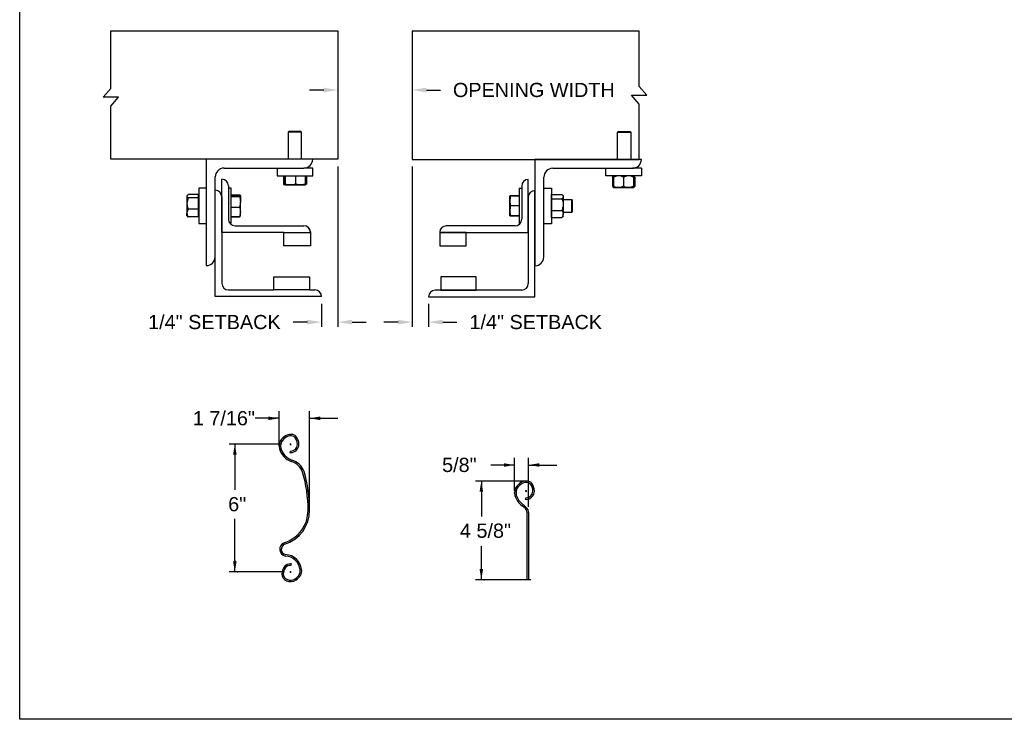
# Model space of a CAD drawing. Header units: inches. Extents: x 170 to 284, y 215 to 248.
# Tile 1 of 256: x 169.59 to 176.1, y 214.76 to 219.38. Entities that reach past the tile are written whole.
import ezdxf

# ---------------------------------------------------------------- set-up
doc = ezdxf.new("R2010")
doc.units = ezdxf.units.IN
doc.header["$LTSCALE"] = 0.25
doc.header["$MEASUREMENT"] = 0
for name, color, linetype in [('ANNOTATIONS', 1, 'Continuous'), ('DETAILS', 4, 'Continuous'), ('FORMAT', 7, 'Continuous')]:
    doc.layers.add(name, color=color, linetype=linetype)
doc.styles.add('ARIAL', font='arial.ttf', dxfattribs={"height": 0.09375})
doc.dimstyles.new('STANDARD$0', dxfattribs={"dimtxt": 0.09375, "dimasz": 0.09375, "dimexe": 0.03125, "dimexo": 0.046875, "dimgap": 0.09, "dimtad": 0, "dimtih": 1, "dimtoh": 1, "dimdec": 4, "dimzin": 0, "dimdsep": 46, "dimtxsty": 'ARIAL', "dimcen": 0.09, "dimadec": 0, "dimazin": 0, "dimtfac": 1, "dimtdec": 4, "dimtofl": 0, "dimtmove": 0, "dimatfit": 1, "dimfxl": 1, "dimtolj": 1, "dimtzin": 0, "dimarcsym": 0})

# ---------------------------------------------------------------- blocks, each defined once
blk = doc.blocks.new('SW_CENTERMARKSYMBOL_0')
at = {"layer": 'FORMAT', "color": 0}
for p, q in [((-0.02, 0), (-0.036, 0)), ((0, 0), (-0.01, 0)), ((0, 0.02), (0, 0.036)), ((0, 0), (0, 0.01)), ((0, 0), (0, -0.01)), ((0, 0), (0.01, 0)), ((0.02, 0), (0.036, 0)), ((0, -0.02), (0, -0.036))]:
    blk.add_line(p, q, dxfattribs=at)
blk = doc.blocks.new('*D22')
at = {"layer": 'ANNOTATIONS', "color": 0, "lineweight": -2, "transparency": 16777216}
for p, q in [((172.1837, 218.4131), (172.1837, 217.3532)), ((172.2918, 217.5049), (172.2918, 217.3532)), ((172.0899, 217.3844), (171.9962, 217.3844)), ((172.3856, 217.3844), (172.4793, 217.3844))]:
    blk.add_line(p, q, dxfattribs=at)
at = {"layer": 'ANNOTATIONS', "color": 0, "transparency": 16777216}
for points in [[(172.0899, 217.4001), (172.0899, 217.3688), (172.1837, 217.3844)], [(172.3856, 217.4001), (172.3856, 217.3688), (172.2918, 217.3844)]]:
    blk.add_solid(points, dxfattribs=at)
at = {"layer": 'defpoints', "color": 0, "transparency": 16777216}
for p in [(172.1837, 218.46), (172.2918, 217.5518), (172.2918, 217.3844)]:
    blk.add_point(p, dxfattribs=at)
at = {"layer": 'ANNOTATIONS', "color": 0, "transparency": 16777216, "insert": (173.0002, 217.3844), "char_height": 0.09375, "attachment_point": 5, "style": 'ARIAL'}
blk.add_mtext('\\A1;1/4" SETBACK', dxfattribs=at)
blk = doc.blocks.new('*D23')
at = {"layer": 'ANNOTATIONS', "color": 0, "lineweight": -2, "transparency": 16777216}
for p, q in [((171.6923, 218.4131), (171.6923, 217.3532)), ((171.5842, 217.5049), (171.5842, 217.3532)), ((171.4904, 217.3844), (171.3967, 217.3844)), ((171.7861, 217.3844), (171.8798, 217.3844))]:
    blk.add_line(p, q, dxfattribs=at)
at = {"layer": 'ANNOTATIONS', "color": 0, "transparency": 16777216}
for points in [[(171.4904, 217.4001), (171.4904, 217.3688), (171.5842, 217.3844)], [(171.7861, 217.4001), (171.7861, 217.3688), (171.6923, 217.3844)]]:
    blk.add_solid(points, dxfattribs=at)
at = {"layer": 'defpoints', "color": 0, "transparency": 16777216}
for p in [(171.6923, 218.46), (171.5842, 217.5518), (171.5842, 217.3844)]:
    blk.add_point(p, dxfattribs=at)
at = {"layer": 'ANNOTATIONS', "color": 0, "transparency": 16777216, "insert": (170.8758, 217.3844), "char_height": 0.09375, "attachment_point": 5, "style": 'ARIAL'}
blk.add_mtext('\\A1;1/4" SETBACK', dxfattribs=at)
blk = doc.blocks.new('*D24')
at = {"layer": 'ANNOTATIONS', "color": 0, "lineweight": -2, "transparency": 16777216}
for p, q in [((171.6923, 219.2627), (171.6923, 218.8878)), ((172.1837, 219.2614), (172.1837, 218.8878)), ((171.5986, 218.919), (171.5048, 218.919)), ((172.2774, 218.919), (172.3712, 218.919))]:
    blk.add_line(p, q, dxfattribs=at)
at = {"layer": 'ANNOTATIONS', "color": 0, "transparency": 16777216}
for points in [[(171.5986, 218.9346), (171.5986, 218.9034), (171.6923, 218.919)], [(172.2774, 218.9346), (172.2774, 218.9034), (172.1837, 218.919)]]:
    blk.add_solid(points, dxfattribs=at)
at = {"layer": 'defpoints', "color": 0, "transparency": 16777216}
for p in [(171.6923, 219.3096), (172.1837, 219.3083), (172.1837, 218.919)]:
    blk.add_point(p, dxfattribs=at)
at = {"layer": 'ANNOTATIONS', "color": 0, "transparency": 16777216, "insert": (172.9875, 218.919), "char_height": 0.09375, "attachment_point": 5, "style": 'ARIAL'}
blk.add_mtext('\\A1;OPENING WIDTH', dxfattribs=at)

msp = doc.modelspace()

# ---------------------------------------------------------------- linework, layer by layer
at = {"layer": 'ANNOTATIONS'}
for p, q in [((171.30317, 216.7486), (171.14573, 216.7486)), ((171.30317, 216.57829), (171.30317, 216.79547)), ((171.50503, 216.14718), (171.50503, 216.79547)), ((171.50503, 216.7486), (171.69253, 216.7486)), ((171.30998, 216.57829), (170.97248, 216.57829)), ((171.01096, 216.57829), (171.01096, 216.27673)), ((172.85973, 216.26952), (172.85973, 216.4867)), ((172.95285, 216.16255), (172.95285, 216.4867)), ((172.85973, 216.43983), (172.70229, 216.43983)), ((172.95285, 216.43983), (173.14035, 216.43983)), ((172.93946, 216.33379), (172.60196, 216.33379)), ((172.64043, 216.33379), (172.64043, 216.09935)), ((171.01096, 215.73267), (171.01096, 216.0836)), ((172.64043, 215.68151), (172.64043, 215.90345)), ((171.3388, 215.73267), (170.97318, 215.73267)), ((172.96758, 215.68151), (172.60196, 215.68151))]:
    msp.add_line(p, q, dxfattribs=at)
for p in [(171.01096, 215.80717), (171.02873, 215.73267), (172.65821, 215.68151)]:
    msp.add_point(p, dxfattribs=at)
for points in [[(171.23285, 216.73688), (171.23285, 216.76032), (171.30317, 216.7486)], [(171.57536, 216.76032), (171.57536, 216.73688), (171.50503, 216.7486)], [(171.02268, 216.50797), (170.99924, 216.50797), (171.01096, 216.57829)], [(172.78941, 216.42811), (172.78941, 216.45155), (172.85973, 216.43983)], [(173.02317, 216.45155), (173.02317, 216.42811), (172.95285, 216.43983)], [(172.65215, 216.26347), (172.62871, 216.26347), (172.64043, 216.33379)], [(171.02268, 215.80299), (170.99924, 215.80299), (171.01096, 215.73267)], [(172.65215, 215.75183), (172.62871, 215.75183), (172.64043, 215.68151)]]:
    msp.add_solid(points, dxfattribs=at)
at = {"layer": 'defpoints'}
msp.add_lwpolyline([(189.05875, 214.75854), (169.58887, 214.75854), (169.58887, 227.49365), (189.05875, 227.49365)], close=True, dxfattribs=at)
at = {"layer": 'DETAILS'}
for p, q in [((171.69231, 219.30959), (171.69231, 218.46135)), ((170.14123, 218.87105), (170.19176, 218.92989)), ((170.14123, 218.87105), (170.19176, 218.92989)), ((173.6337, 218.88414), (173.73477, 218.88414)), ((173.68423, 218.82531), (173.6337, 218.88414)), ((173.6337, 218.88414), (173.73477, 218.88414)), ((173.68423, 218.82531), (173.6337, 218.88414)), ((173.73477, 218.88414), (173.68423, 218.94297)), ((173.73477, 218.88414), (173.68423, 218.94297)), ((170.24229, 218.87105), (170.14123, 218.87105)), ((170.24229, 218.87105), (170.14123, 218.87105)), ((170.19176, 218.81222), (170.24229, 218.87105)), ((170.19176, 218.81222), (170.24229, 218.87105)), ((171.36878, 218.6458), (171.36446, 218.64148)), ((171.36446, 218.64148), (171.36446, 218.46135)), ((171.45235, 218.64148), (171.36446, 218.64148)), ((171.44804, 218.6458), (171.36878, 218.6458)), ((171.45235, 218.64148), (171.44804, 218.6458)), ((171.45235, 218.46135), (171.45235, 218.64148)), ((173.54047, 218.64015), (173.54479, 218.64447)), ((173.54047, 218.46002), (173.54047, 218.64015)), ((173.54047, 218.64015), (173.62836, 218.64015)), ((173.54479, 218.64447), (173.62404, 218.64447)), ((173.62404, 218.64447), (173.62836, 218.64015)), ((173.62836, 218.64015), (173.62836, 218.46002)), ((170.82247, 218.46135), (170.82247, 217.75822)), ((171.5256, 218.46135), (170.82247, 218.46135)), ((172.99493, 218.46002), (172.99493, 217.75689)), ((173.69805, 218.46002), (172.99493, 218.46002)), ((170.93966, 218.40276), (171.467, 218.40276)), ((171.29122, 218.40276), (171.29122, 218.35283)), ((171.5256, 218.40276), (171.467, 218.40276)), ((171.5256, 218.35283), (171.5256, 218.40276)), ((173.11211, 218.40143), (173.63946, 218.40143)), ((173.46368, 218.3515), (173.46368, 218.40143)), ((173.69805, 218.40143), (173.63946, 218.40143)), ((173.69805, 218.40143), (173.69805, 218.3515)), ((170.88106, 217.81682), (170.88106, 218.34416)), ((170.92501, 217.97795), (170.92501, 218.32951)), ((171.29122, 218.35283), (171.5256, 218.35283)), ((171.3326, 218.35283), (171.3326, 218.29731)), ((171.33578, 218.2953), (171.34249, 218.29143)), ((171.34079, 218.35283), (171.34079, 218.29731)), ((171.34434, 218.35283), (171.34434, 218.29731)), ((171.41196, 218.35283), (171.41196, 218.29731)), ((171.47433, 218.29143), (171.48104, 218.2953)), ((171.48421, 218.29731), (171.47532, 218.29378)), ((171.47603, 218.35283), (171.47603, 218.29731)), ((171.48099, 218.29528), (171.48421, 218.29731)), ((171.48421, 218.35283), (171.48421, 218.29731)), ((172.95098, 217.97662), (172.95098, 218.32818)), ((173.05352, 217.81549), (173.05352, 218.34283)), ((173.69805, 218.3515), (173.46368, 218.3515)), ((173.50962, 218.3444), (173.50675, 218.34271)), ((173.50675, 218.34271), (173.50675, 218.28236)), ((173.50877, 218.34271), (173.50877, 218.28236)), ((173.51198, 218.34895), (173.51364, 218.35038)), ((173.51495, 218.34391), (173.51248, 218.34271)), ((173.51248, 218.34271), (173.51248, 218.28236)), ((173.51364, 218.35038), (173.51479, 218.35137)), ((173.51495, 218.34271), (173.51495, 218.28236)), ((173.58086, 218.34271), (173.58086, 218.28236)), ((173.64678, 218.34271), (173.64678, 218.28236)), ((173.64925, 218.34271), (173.64925, 218.28236)), ((173.65296, 218.34271), (173.65296, 218.28236)), ((173.65498, 218.34271), (173.65498, 218.28236)), ((170.82247, 218.27092), (170.77255, 218.27092)), ((170.77255, 218.27092), (170.77255, 218.0487)), ((170.88106, 217.55315), (170.88106, 218.25627)), ((170.96896, 218.28557), (170.96896, 218.06584)), ((170.9863, 218.27092), (170.96896, 218.27092)), ((170.9863, 218.03654), (170.9863, 218.27092)), ((171.34256, 218.29143), (171.37815, 218.29143)), ((171.37815, 218.29143), (171.444, 218.29143)), ((171.444, 218.29143), (171.47425, 218.29143)), ((172.88969, 218.26959), (172.90704, 218.26959)), ((172.88969, 218.26959), (172.88969, 218.03521)), ((172.90704, 218.28424), (172.90704, 218.06451)), ((172.99493, 217.55182), (172.99493, 218.25494)), ((173.05352, 218.26959), (173.10344, 218.26959)), ((173.10344, 218.26959), (173.10344, 218.03521)), ((173.50962, 218.28068), (173.50675, 218.28236)), ((173.51287, 218.28016), (173.50877, 218.28236)), ((173.51364, 218.27469), (173.51198, 218.27613)), ((173.51495, 218.28116), (173.51248, 218.28236)), ((173.51495, 218.27357), (173.51364, 218.27469)), ((173.51495, 218.27357), (173.5479, 218.27357)), ((173.5479, 218.27357), (173.61382, 218.27357)), ((173.61382, 218.27357), (173.64678, 218.27357)), ((170.69462, 218.19465), (170.69333, 218.19336)), ((170.69333, 218.19336), (170.69333, 218.1141)), ((170.69714, 218.22258), (170.69462, 218.21965)), ((170.69462, 218.21965), (170.69462, 218.21685)), ((170.69462, 218.21685), (170.69462, 218.16883)), ((170.69462, 218.16883), (170.69462, 218.10571)), ((170.77067, 218.22783), (170.70341, 218.22783)), ((170.77067, 218.20587), (170.70341, 218.20587)), ((170.77067, 218.21685), (170.77067, 218.22783)), ((170.77255, 218.21965), (170.77067, 218.21965)), ((170.77067, 218.20587), (170.77067, 218.21685)), ((170.77067, 218.16883), (170.77067, 218.20587)), ((170.77067, 218.13178), (170.77067, 218.16883)), ((170.92501, 218.21233), (170.92501, 217.64104)), ((170.9863, 218.22704), (171.04182, 218.22704)), ((170.9863, 218.22376), (171.04182, 218.22376)), ((170.9863, 218.21457), (171.04182, 218.21457)), ((171.04742, 218.22014), (171.04647, 218.22179)), ((171.04771, 218.21965), (171.04742, 218.22014)), ((171.04771, 218.21917), (171.04771, 218.17955)), ((171.04771, 218.11412), (171.04771, 218.17955)), ((172.82829, 218.21832), (172.8283, 218.21834)), ((172.82829, 218.21832), (172.82829, 218.21832)), ((172.82829, 218.18545), (172.82829, 218.21832)), ((172.82829, 218.11954), (172.82829, 218.18545)), ((172.88969, 218.2201), (172.83417, 218.2201)), ((172.88969, 218.21941), (172.83417, 218.21941)), ((172.88969, 218.21937), (172.83417, 218.21937)), ((172.88969, 218.21917), (172.83417, 218.21917)), ((172.88969, 218.21838), (172.83417, 218.21838)), ((172.95098, 218.211), (172.95098, 217.63971)), ((173.10344, 218.21832), (173.10532, 218.21832)), ((173.10532, 218.21329), (173.10532, 218.22787)), ((173.10532, 218.22787), (173.17258, 218.22787)), ((173.10532, 218.19871), (173.10532, 218.21329)), ((173.10532, 218.16098), (173.10532, 218.19871)), ((173.10532, 218.19871), (173.17258, 218.19871)), ((173.17668, 218.22376), (173.18137, 218.21832)), ((173.18137, 218.21832), (173.18137, 218.21329)), ((173.18137, 218.21329), (173.18137, 218.16098)), ((173.18137, 218.19635), (173.23694, 218.19635)), ((173.23694, 218.19635), (173.24125, 218.19203)), ((173.23694, 218.19635), (173.23694, 218.10846)), ((173.24125, 218.19203), (173.24125, 218.11278)), ((170.69333, 218.1141), (170.69462, 218.11282)), ((170.69462, 218.08781), (170.69462, 218.10571)), ((170.77067, 218.13178), (170.70341, 218.13178)), ((170.77067, 218.10571), (170.77067, 218.13178)), ((170.77067, 218.07964), (170.77067, 218.10571)), ((170.9863, 218.14454), (171.04182, 218.14454)), ((171.04771, 218.08781), (171.04771, 218.11412)), ((172.82829, 218.08648), (172.82829, 218.11954)), ((172.88969, 218.15253), (172.83417, 218.15253)), ((173.10532, 218.12325), (173.10532, 218.16098)), ((173.10532, 218.12325), (173.17258, 218.12325)), ((173.10532, 218.10009), (173.10532, 218.12325)), ((173.10532, 218.07693), (173.10532, 218.10009)), ((173.18137, 218.16098), (173.18137, 218.10009)), ((173.23694, 218.10846), (173.18137, 218.10846)), ((173.18137, 218.08648), (173.18137, 218.10009)), ((173.24125, 218.11278), (173.23694, 218.10846)), ((170.69462, 218.08781), (170.69714, 218.08489)), ((170.77067, 218.07964), (170.70341, 218.07964)), ((170.77067, 218.08781), (170.77255, 218.08781)), ((170.77255, 218.0487), (170.77255, 218.03654)), ((170.77255, 218.03654), (170.82247, 218.03654)), ((170.98015, 218.03654), (170.9863, 218.03654)), ((170.9863, 218.0837), (171.04182, 218.0837)), ((170.9863, 218.08042), (171.04182, 218.08042)), ((171.04309, 218.08433), (171.04182, 218.08042)), ((171.04647, 218.08567), (171.04742, 218.08733)), ((171.04742, 218.08733), (171.04771, 218.08781)), ((172.82829, 218.08648), (172.82829, 218.08648)), ((172.8283, 218.08646), (172.8283, 218.08647)), ((172.8283, 218.08646), (172.8283, 218.08646)), ((172.82833, 218.08641), (172.8283, 218.08646)), ((172.83396, 218.08642), (172.83417, 218.08563)), ((172.83396, 218.08548), (172.83417, 218.0847)), ((172.88969, 218.08655), (172.83417, 218.08655)), ((172.88969, 218.08642), (172.83417, 218.08642)), ((172.88969, 218.08563), (172.83417, 218.08563)), ((172.88969, 218.08543), (172.83417, 218.08543)), ((172.88969, 218.08539), (172.83417, 218.08539)), ((172.88969, 218.0847), (172.83417, 218.0847)), ((172.89584, 218.03521), (172.88969, 218.03521)), ((173.10344, 218.03521), (173.05352, 218.03521)), ((173.10532, 218.08648), (173.10344, 218.08648)), ((173.10532, 218.07693), (173.17258, 218.07693)), ((173.18137, 218.08648), (173.17668, 218.08104)), ((171.33517, 217.97795), (170.92501, 217.97795)), ((171.0129, 218.0219), (171.467, 218.0219)), ((171.33517, 217.89006), (171.33517, 217.97795)), ((171.33517, 217.97795), (171.51095, 217.97795)), ((171.51095, 217.98222), (171.51095, 217.97795)), ((171.51095, 217.97795), (171.51095, 217.89006)), ((172.36504, 217.97982), (172.36504, 217.97662)), ((172.36504, 217.97662), (172.95098, 217.97662)), ((172.54082, 217.97662), (172.36504, 217.97662)), ((172.36504, 217.97662), (172.36504, 217.88873)), ((172.86309, 218.02057), (172.40899, 218.02057)), ((172.54082, 217.88873), (172.54082, 217.97662)), ((171.51095, 217.89006), (171.33517, 217.89006)), ((172.36504, 217.88873), (172.54082, 217.88873)), ((171.26925, 217.59709), (171.26925, 217.68498)), ((171.26925, 217.68498), (171.50362, 217.68498)), ((171.50362, 217.68498), (171.50362, 217.59709)), ((172.60674, 217.68365), (172.37237, 217.68365)), ((172.37237, 217.68365), (172.37237, 217.59576)), ((172.60674, 217.59576), (172.60674, 217.68365)), ((170.96896, 217.59709), (171.26925, 217.59709)), ((171.50362, 217.59709), (171.26925, 217.59709)), ((171.50362, 217.59709), (171.54024, 217.59709)), ((172.90704, 217.59576), (172.33575, 217.59576)), ((172.37237, 217.59576), (172.60674, 217.59576)), ((171.58419, 217.55315), (170.88106, 217.55315)), ((172.2918, 217.55182), (172.99493, 217.55182)), ((171.30317, 216.56503), (171.30317, 216.60807)), ((171.30554, 216.5468), (171.30554, 216.5468)), ((171.37733, 216.53178), (171.37465, 216.52223)), ((172.93388, 216.22301), (172.93121, 216.21346)), ((172.9313, 216.15187), (172.90959, 216.17069)), ((172.9157, 216.17851), (172.9161, 216.1782)), ((172.9161, 216.1782), (172.93781, 216.15938)), ((172.94291, 215.68151), (172.94291, 216.12642)), ((172.95285, 216.12642), (172.95285, 215.68151)), ((171.38205, 215.77574), (171.3858, 215.78492)), ((172.95285, 215.68151), (172.94291, 215.68151))]:
    msp.add_line(p, q, dxfattribs=at)
for points in [[(170.19176, 218.92989), (170.19176, 219.30959), (171.69231, 219.30959), (171.69231, 218.46135), (170.19176, 218.46135), (170.19176, 218.81222)], [(170.19176, 218.92989), (170.19176, 219.30959), (171.69231, 219.30959), (171.69231, 218.46135), (170.19176, 218.46135), (170.19176, 218.81222)], [(173.68423, 218.94297), (173.68423, 219.30826), (172.18368, 219.30826), (172.18368, 218.46002), (173.68423, 218.46002), (173.68423, 218.82531)], [(173.68423, 218.94297), (173.68423, 219.30826), (172.18368, 219.30826), (172.18368, 218.46002), (173.68423, 218.46002), (173.68423, 218.82531)]]:
    msp.add_lwpolyline(points, dxfattribs=at)
for centre, radius, start, end in [((171.467, 218.46135), 0.05859, 270, 0), ((173.63946, 218.46002), 0.05859, 270, 0), ((170.93966, 218.34416), 0.05859, 90, 180), ((173.11211, 218.34283), 0.05859, 90, 180), ((170.92501, 218.28557), 0.04395, 0, 90), ((172.95098, 218.28424), 0.04395, 90, 180), ((170.88106, 218.21233), 0.04395, 0, 90), ((172.99493, 218.211), 0.04395, 90, 180), ((171.0129, 218.06584), 0.04395, 180, 270), ((172.86309, 218.06451), 0.04395, 270, 0), ((171.46854, 217.97949), 0.04244, 2.245613, 92.082022), ((171.467, 217.97795), 0.04395, 0, 90), ((172.40745, 217.97816), 0.04244, 87.917978, 177.754387), ((172.40899, 217.97662), 0.04395, 90, 180), ((170.82247, 217.81682), 0.05859, 270, 0), ((172.99493, 217.81549), 0.05859, 270, 0), ((170.96896, 217.64104), 0.04395, 180, 270), ((171.54024, 217.55315), 0.04395, 0, 90), ((172.33575, 217.55182), 0.04395, 90, 180), ((172.90704, 217.63971), 0.04395, 270, 0), ((171.37447, 216.56503), 0.0713, 139.634147, 194.819752), ((171.37447, 216.56503), 0.06138, 139.452808, 194.708559), ((171.38853, 216.55758), 0.08691, 108.422828, 141.895469), ((171.38853, 216.55758), 0.07699, 108.560384, 142.042125), ((171.37939, 216.57741), 0.06525, 67.529419, 106.309698), ((171.37939, 216.57741), 0.05534, 67.726354, 106.122443), ((171.38994, 216.60624), 0.02469, 44.282426, 65.017467), ((171.38994, 216.60624), 0.0346, 43.500289, 65.422333), ((171.34972, 216.57642), 0.0746, 0, 39.10074), ((171.34972, 216.57642), 0.08452, 0, 39.388642), ((171.4272, 216.58219), 0.1267, 196.220462, 250.081843), ((171.4272, 216.58219), 0.11679, 196.280932, 249.879406), ((171.37939, 216.57642), 0.04493, 270, 0), ((171.37939, 216.57642), 0.05484, 270, 0), ((171.37939, 216.53916), 0.01758, 254.357754, 270), ((171.37939, 216.53916), 0.00766, 254.357754, 270), ((171.35605, 216.35817), 0.10856, 18.676387, 75.05829), ((171.35605, 216.35817), 0.11848, 18.586243, 74.841157), ((170.62185, 216.144), 0.87328, 359.79031, 16.562332), ((170.62185, 216.144), 0.8832, 359.793946, 16.573972), ((172.93103, 216.25626), 0.0713, 139.634147, 194.819752), ((172.93103, 216.25626), 0.06138, 139.452808, 194.708559), ((172.94509, 216.24881), 0.08691, 108.422828, 141.895469), ((172.94509, 216.24881), 0.07699, 108.560384, 142.042125), ((172.93595, 216.26864), 0.06525, 67.529419, 106.309698), ((172.93595, 216.26864), 0.05534, 67.726354, 106.122443), ((172.9465, 216.29746), 0.02469, 44.282426, 65.017467), ((172.9465, 216.29746), 0.0346, 43.500289, 65.422333), ((172.90628, 216.26765), 0.0746, 0, 39.10074), ((172.90628, 216.26765), 0.08452, 0, 39.388642), ((172.98376, 216.27342), 0.1267, 196.220462, 234.169696), ((172.98376, 216.27342), 0.11679, 196.280932, 234.353978), ((172.93595, 216.23039), 0.01758, 254.357754, 270), ((172.93595, 216.23039), 0.00766, 254.357754, 270), ((172.93595, 216.26765), 0.04493, 270, 0), ((172.93595, 216.26765), 0.05484, 270, 0), ((172.90923, 216.12642), 0.03368, 0, 49.071481), ((172.90923, 216.12642), 0.04362, 0, 49.071481), ((171.2721, 216.13908), 0.22303, 286.885465, 0.443373), ((171.2721, 216.13908), 0.23295, 286.9901, 0.429364), ((171.35366, 215.883), 0.04584, 111.470913, 259.938961), ((171.35366, 215.883), 0.03593, 112.058568, 259.041381), ((171.3403, 215.73478), 0.10322, 7.029342, 87.0286), ((171.3403, 215.73478), 0.11313, 7.067426, 86.691497), ((171.39683, 215.71974), 0.07516, 139.938627, 180), ((171.39683, 215.71974), 0.06525, 140.047821, 180), ((171.37939, 215.73267), 0.05351, 90, 138.523833), ((171.37939, 215.73267), 0.04359, 90, 138.365499), ((171.37939, 215.76924), 0.01695, 67.78958, 90), ((171.37939, 215.76924), 0.00703, 67.78958, 90), ((171.36997, 215.71974), 0.0483, 180, 247.859142), ((171.36997, 215.71974), 0.03839, 180, 248.277476), ((171.35788, 215.76642), 0.09408, 303.980285, 326.955694), ((171.35788, 215.76642), 0.10399, 304.019067, 327.145752), ((171.39135, 215.74027), 0.05189, 331.017303, 7.916953), ((171.39135, 215.74027), 0.0618, 330.68535, 7.844282), ((171.37939, 215.73309), 0.06434, 244.5692, 304.742932), ((171.37939, 215.73309), 0.05442, 244.26475, 304.80776)]:
    msp.add_arc(centre, radius, start, end, dxfattribs=at)
for points, knots in [([(171.34279, 218.29245), (171.34142, 218.29282), (171.33797, 218.29378), (171.33463, 218.29598), (171.3326, 218.29731)], [0, 0, 0, 0, 0.3961331, 1, 1, 1, 1]), ([(171.34256, 218.29143), (171.34252, 218.29143), (171.3422, 218.29149), (171.3416, 218.29277), (171.34106, 218.29579), (171.34079, 218.29731)], [0, 0, 0, 0, 0.0701027, 0.5307909, 1, 1, 1, 1]), ([(171.34434, 218.29731), (171.34405, 218.29567), (171.34347, 218.29235), (171.34287, 218.29174), (171.34256, 218.29143)], [0, 0, 0, 0, 0.495458, 1, 1, 1, 1]), ([(171.37815, 218.29143), (171.37735, 218.29143), (171.37128, 218.29149), (171.35984, 218.29277), (171.34954, 218.29579), (171.34434, 218.29731)], [0, 0, 0, 0, 0.0701027, 0.5307909, 1, 1, 1, 1]), ([(171.41196, 218.29731), (171.40647, 218.29567), (171.39539, 218.29235), (171.38393, 218.29174), (171.37815, 218.29143)], [0, 0, 0, 0, 0.495458, 1, 1, 1, 1]), ([(171.444, 218.29143), (171.43974, 218.29163), (171.43115, 218.29203), (171.42048, 218.29454), (171.41414, 218.29661), (171.41196, 218.29731)], [0, 0, 0, 0, 0.3928666, 0.791696, 1, 1, 1, 1]), ([(171.47603, 218.29731), (171.47201, 218.29605), (171.46394, 218.29352), (171.45317, 218.29169), (171.44648, 218.2915), (171.444, 218.29143)], [0, 0, 0, 0, 0.3832912, 0.7702691, 1, 1, 1, 1]), ([(171.47425, 218.29143), (171.4743, 218.29143), (171.47462, 218.29149), (171.47522, 218.29277), (171.47576, 218.29579), (171.47603, 218.29731)], [0, 0, 0, 0, 0.0701027, 0.5307909, 1, 1, 1, 1]), ([(173.50675, 218.34271), (173.50844, 218.3454), (173.51015, 218.34811), (173.51198, 218.34894), (173.51199, 218.34894)], [0, 0, 0, 0, 0.9933256, 1, 1, 1, 1]), ([(173.50877, 218.34271), (173.5094, 218.344), (173.5109, 218.34703), (173.51254, 218.34978), (173.51357, 218.35023), (173.51366, 218.35027)], [0, 0, 0, 0, 0.3986092, 0.9431068, 1, 1, 1, 1]), ([(173.51495, 218.34581), (173.51446, 218.34563), (173.51234, 218.34484), (173.51033, 218.34364), (173.50877, 218.34271)], [0, 0, 0, 0, 0.2278411, 1, 1, 1, 1]), ([(173.5479, 218.3515), (173.54329, 218.35117), (173.5339, 218.35049), (173.52298, 218.34655), (173.51676, 218.34358), (173.51495, 218.34271)], [0, 0, 0, 0, 0.4062906, 0.8272664, 1, 1, 1, 1]), ([(173.51495, 218.34271), (173.51495, 218.34402), (173.51495, 218.34711), (173.51495, 218.35067), (173.51495, 218.35122), (173.51495, 218.3515)], [0, 0, 0, 0, 0.2654599, 0.6280765, 1, 1, 1, 1]), ([(173.58086, 218.34271), (173.57574, 218.34502), (173.5653, 218.34972), (173.5539, 218.35149), (173.54806, 218.3515), (173.5479, 218.3515)], [0, 0, 0, 0, 0.4843414, 0.9863277, 1, 1, 1, 1]), ([(173.61382, 218.3515), (173.60921, 218.35117), (173.59982, 218.35049), (173.58889, 218.34655), (173.58267, 218.34358), (173.58086, 218.34271)], [0, 0, 0, 0, 0.4062906, 0.8272664, 1, 1, 1, 1]), ([(173.64678, 218.34271), (173.64166, 218.34502), (173.63122, 218.34972), (173.61982, 218.35149), (173.61398, 218.3515), (173.61382, 218.3515)], [0, 0, 0, 0, 0.4843414, 0.9863277, 1, 1, 1, 1]), ([(173.64678, 218.34271), (173.64678, 218.34402), (173.64678, 218.34711), (173.64678, 218.35067), (173.64678, 218.35122), (173.64678, 218.3515)], [0, 0, 0, 0, 0.2654599, 0.6280765, 1, 1, 1, 1]), ([(173.64694, 218.35122), (173.64722, 218.35083), (173.64785, 218.34998), (173.64862, 218.34645), (173.64909, 218.34364), (173.64925, 218.34271)], [0, 0, 0, 0, 0.3617833, 0.7904142, 1, 1, 1, 1]), ([(173.64806, 218.35014), (173.64832, 218.35), (173.64954, 218.34931), (173.65118, 218.34642), (173.65252, 218.34363), (173.65296, 218.34271)], [0, 0, 0, 0, 0.1517545, 0.7214422, 1, 1, 1, 1]), ([(173.65498, 218.34271), (173.65329, 218.3454), (173.65158, 218.34811), (173.64975, 218.34894), (173.64974, 218.34894)], [0, 0, 0, 0, 0.9933256, 1, 1, 1, 1]), ([(173.50675, 218.28236), (173.50844, 218.27968), (173.51015, 218.27697), (173.51198, 218.27614), (173.51199, 218.27613)], [0, 0, 0, 0, 0.9933256, 1, 1, 1, 1]), ([(173.50877, 218.28236), (173.5094, 218.28108), (173.5109, 218.27805), (173.51254, 218.2753), (173.51357, 218.27485), (173.51366, 218.2748)], [0, 0, 0, 0, 0.3986092, 0.9431068, 1, 1, 1, 1]), ([(173.51248, 218.28236), (173.5127, 218.28106), (173.51323, 218.27799), (173.514, 218.27473), (173.51456, 218.27421), (173.51479, 218.274)], [0, 0, 0, 0, 0.3000169, 0.709838, 1, 1, 1, 1]), ([(173.5479, 218.27357), (173.54329, 218.27391), (173.5339, 218.27459), (173.52298, 218.27853), (173.51676, 218.2815), (173.51495, 218.28236)], [0, 0, 0, 0, 0.4062906, 0.8272664, 1, 1, 1, 1]), ([(173.51495, 218.28236), (173.51495, 218.28106), (173.51495, 218.27797), (173.51495, 218.27441), (173.51495, 218.27385), (173.51495, 218.27357)], [0, 0, 0, 0, 0.2654599, 0.6280765, 1, 1, 1, 1]), ([(173.58086, 218.28236), (173.57574, 218.28005), (173.5653, 218.27535), (173.5539, 218.27359), (173.54806, 218.27357), (173.5479, 218.27357)], [0, 0, 0, 0, 0.4843414, 0.9863277, 1, 1, 1, 1]), ([(173.61382, 218.27357), (173.60921, 218.27391), (173.59982, 218.27459), (173.58889, 218.27853), (173.58267, 218.2815), (173.58086, 218.28236)], [0, 0, 0, 0, 0.4062906, 0.8272664, 1, 1, 1, 1]), ([(173.64678, 218.28236), (173.64166, 218.28005), (173.63122, 218.27535), (173.61982, 218.27359), (173.61398, 218.27357), (173.61382, 218.27357)], [0, 0, 0, 0, 0.4843414, 0.9863277, 1, 1, 1, 1]), ([(173.64678, 218.28236), (173.64678, 218.28106), (173.64678, 218.27797), (173.64678, 218.27441), (173.64678, 218.27385), (173.64678, 218.27357)], [0, 0, 0, 0, 0.2654599, 0.6280765, 1, 1, 1, 1]), ([(173.64694, 218.27386), (173.64723, 218.27425), (173.64786, 218.2751), (173.64862, 218.27862), (173.64909, 218.28144), (173.64925, 218.28236)], [0, 0, 0, 0, 0.3612738, 0.7902469, 1, 1, 1, 1]), ([(173.64806, 218.27493), (173.64832, 218.27508), (173.64954, 218.27577), (173.65118, 218.27866), (173.65252, 218.28145), (173.65296, 218.28236)], [0, 0, 0, 0, 0.1517545, 0.7214422, 1, 1, 1, 1]), ([(173.65498, 218.28236), (173.65329, 218.27968), (173.65158, 218.27697), (173.64975, 218.27614), (173.64974, 218.27613)], [0, 0, 0, 0, 0.99332562, 1, 1, 1, 1]), ([(170.70341, 218.22783), (170.7021, 218.2269), (170.69901, 218.2247), (170.69545, 218.22103), (170.6949, 218.21826), (170.69462, 218.21685)], [0, 0, 0, 0, 0.2654599, 0.6280765, 1, 1, 1, 1]), ([(170.69462, 218.21685), (170.69463, 218.2166), (170.69469, 218.21495), (170.69613, 218.21188), (170.69965, 218.20849), (170.70248, 218.20652), (170.70341, 218.20587)], [0, 0, 0, 0, 0.0665323, 0.4352826, 0.8145508, 1, 1, 1, 1]), ([(170.70341, 218.20587), (170.7011, 218.20011), (170.6964, 218.18838), (170.69464, 218.17557), (170.69462, 218.169), (170.69462, 218.16883)], [0, 0, 0, 0, 0.4843414, 0.9863277, 1, 1, 1, 1]), ([(170.69462, 218.16883), (170.69495, 218.16364), (170.69563, 218.15308), (170.69958, 218.1408), (170.70254, 218.13381), (170.70341, 218.13178)], [0, 0, 0, 0, 0.4062906, 0.8272664, 1, 1, 1, 1]), ([(171.04182, 218.22704), (171.04254, 218.2264), (171.0445, 218.22466), (171.04567, 218.22288), (171.04642, 218.22176)], [0, 0, 0, 0, 0.3695674, 1, 1, 1, 1]), ([(171.04182, 218.22376), (171.04253, 218.22345), (171.04458, 218.22255), (171.04709, 218.22102), (171.0475, 218.21979), (171.04771, 218.21917)], [0, 0, 0, 0, 0.2083045, 0.6015254, 1, 1, 1, 1]), ([(171.04771, 218.21917), (171.04763, 218.21881), (171.04744, 218.21786), (171.04563, 218.21631), (171.04309, 218.21515), (171.04182, 218.21457)], [0, 0, 0, 0, 0.2297304, 0.61267, 1, 1, 1, 1]), ([(171.04182, 218.21457), (171.04346, 218.20888), (171.04678, 218.19741), (171.0474, 218.18554), (171.04771, 218.17955)], [0, 0, 0, 0, 0.495458, 1, 1, 1, 1]), ([(171.04771, 218.17955), (171.0477, 218.17872), (171.04764, 218.17244), (171.04636, 218.16059), (171.04334, 218.14992), (171.04182, 218.14454)], [0, 0, 0, 0, 0.0701027, 0.5307909, 1, 1, 1, 1]), ([(172.83417, 218.21838), (172.83253, 218.21303), (172.82921, 218.20224), (172.82859, 218.19108), (172.82829, 218.18545)], [0, 0, 0, 0, 0.495458, 1, 1, 1, 1]), ([(172.82829, 218.21832), (172.82849, 218.21833), (172.82889, 218.21834), (172.8314, 218.21837), (172.83346, 218.21838), (172.83417, 218.21838)], [0, 0, 0, 0, 0.3928666, 0.791696, 1, 1, 1, 1]), ([(172.82829, 218.18545), (172.82829, 218.18467), (172.82835, 218.17876), (172.82963, 218.16762), (172.83265, 218.15759), (172.83417, 218.15253)], [0, 0, 0, 0, 0.0701027, 0.5307909, 1, 1, 1, 1]), ([(172.83417, 218.21917), (172.83291, 218.21906), (172.83038, 218.21884), (172.8286, 218.21856), (172.82841, 218.21839), (172.82834, 218.21834)], [0, 0, 0, 0, 0.3988306, 0.8014975, 1, 1, 1, 1]), ([(172.83417, 218.21937), (172.83291, 218.21924), (172.83038, 218.21897), (172.82861, 218.21862), (172.82842, 218.21841), (172.82836, 218.21835)], [0, 0, 0, 0, 0.4027738, 0.8094217, 1, 1, 1, 1]), ([(172.83417, 218.2201), (172.83292, 218.21987), (172.83039, 218.2194), (172.82865, 218.21883), (172.82846, 218.21849), (172.82841, 218.2184)], [0, 0, 0, 0, 0.4181214, 0.8402647, 1, 1, 1, 1]), ([(173.17258, 218.22787), (173.17389, 218.22664), (173.17698, 218.22372), (173.18054, 218.21885), (173.18109, 218.21516), (173.18137, 218.21329)], [0, 0, 0, 0, 0.2654599, 0.6280765, 1, 1, 1, 1]), ([(173.18137, 218.21329), (173.18136, 218.21296), (173.1813, 218.21077), (173.17986, 218.2067), (173.17634, 218.20219), (173.17351, 218.19957), (173.17258, 218.19871)], [0, 0, 0, 0, 0.0665323, 0.4352826, 0.8145508, 1, 1, 1, 1]), ([(173.17258, 218.19871), (173.17489, 218.19285), (173.17959, 218.1809), (173.18135, 218.16785), (173.18137, 218.16116), (173.18137, 218.16098)], [0, 0, 0, 0, 0.4843414, 0.9863277, 1, 1, 1, 1]), ([(170.70341, 218.13178), (170.7011, 218.12773), (170.6964, 218.11947), (170.69464, 218.11045), (170.69462, 218.10583), (170.69462, 218.10571)], [0, 0, 0, 0, 0.4843414, 0.9863277, 1, 1, 1, 1]), ([(170.69462, 218.10571), (170.69495, 218.10206), (170.69563, 218.09463), (170.69958, 218.08599), (170.70254, 218.08107), (170.70341, 218.07964)], [0, 0, 0, 0, 0.4062906, 0.8272664, 1, 1, 1, 1]), ([(171.04182, 218.14454), (171.04346, 218.1396), (171.04678, 218.12963), (171.0474, 218.11932), (171.04771, 218.11412)], [0, 0, 0, 0, 0.495458, 1, 1, 1, 1]), ([(171.04771, 218.11412), (171.0477, 218.1134), (171.04764, 218.10794), (171.04636, 218.09764), (171.04334, 218.08838), (171.04182, 218.0837)], [0, 0, 0, 0, 0.0701027, 0.5307909, 1, 1, 1, 1]), ([(172.83417, 218.15253), (172.83253, 218.14717), (172.82921, 218.13636), (172.82859, 218.12518), (172.82829, 218.11954)], [0, 0, 0, 0, 0.495458, 1, 1, 1, 1]), ([(172.82829, 218.11954), (172.82829, 218.11875), (172.82835, 218.11283), (172.82963, 218.10167), (172.83265, 218.09162), (172.83417, 218.08655)], [0, 0, 0, 0, 0.07010266, 0.53079095, 1, 1, 1, 1]), ([(173.18137, 218.16098), (173.18104, 218.1557), (173.18036, 218.14494), (173.17641, 218.13244), (173.17345, 218.12532), (173.17258, 218.12325)], [0, 0, 0, 0, 0.4062906, 0.8272664, 1, 1, 1, 1]), ([(173.17258, 218.12325), (173.17489, 218.11965), (173.17959, 218.11231), (173.18135, 218.10431), (173.18137, 218.1002), (173.18137, 218.10009)], [0, 0, 0, 0, 0.48434141, 0.98632773, 1, 1, 1, 1]), ([(173.18137, 218.10009), (173.18104, 218.09685), (173.18036, 218.09025), (173.17641, 218.08258), (173.17345, 218.07821), (173.17258, 218.07693)], [0, 0, 0, 0, 0.4062906, 0.8272664, 1, 1, 1, 1]), ([(170.69726, 218.08494), (170.6983, 218.08381), (170.69995, 218.08201), (170.70246, 218.08028), (170.70341, 218.07964)], [0, 0, 0, 0, 0.6245097, 1, 1, 1, 1]), ([(171.04182, 218.0837), (171.04306, 218.08428), (171.04556, 218.08543), (171.04719, 218.08666), (171.04738, 218.08729), (171.0474, 218.08733)], [0, 0, 0, 0, 0.4838091, 0.97227182, 1, 1, 1, 1]), ([(171.04182, 218.08042), (171.04316, 218.0816), (171.04512, 218.08334), (171.04599, 218.08513), (171.04627, 218.08571)], [0, 0, 0, 0, 0.680883, 1, 1, 1, 1]), ([(172.83417, 218.08655), (172.83346, 218.08654), (172.83141, 218.08653), (172.8289, 218.08651), (172.82849, 218.08649), (172.82829, 218.08648)], [0, 0, 0, 0, 0.2083045, 0.6015254, 1, 1, 1, 1]), ([(172.82829, 218.08648), (172.82836, 218.08648), (172.82855, 218.08647), (172.83036, 218.08645), (172.8329, 218.08643), (172.83417, 218.08642)], [0, 0, 0, 0, 0.2297304, 0.61267, 1, 1, 1, 1]), ([(173.17653, 218.08113), (173.17614, 218.08059), (173.17511, 218.07915), (173.17355, 218.07779), (173.17258, 218.07693)], [0, 0, 0, 0, 0.3743224, 1, 1, 1, 1])]:
    msp.add_open_spline(points, degree=3, knots=knots, dxfattribs=at)
for p in [(172.93595, 216.33389), (172.85973, 216.25626)]:
    msp.add_point(p, dxfattribs=at)

# ---------------------------------------------------------------- block references
at = {"layer": 'DETAILS', "xscale": -0.140625, "yscale": 0.140625, "zscale": 0.140625, "rotation": 270}
for p in [(171.37939, 216.57642), (172.93595, 216.26765), (171.37939, 215.73267)]:
    msp.add_blockref('SW_CENTERMARKSYMBOL_0', p, dxfattribs=at)

# ---------------------------------------------------------------- texts
at = {"layer": 'ANNOTATIONS', "style": 'ARIAL'}
for s, p in [('6"', (170.9671, 216.13408)), (' 4 5/8"', (172.46259, 215.9587))]:
    msp.add_text(s, height=0.09375, dxfattribs=at).set_placement(p)
at = {"layer": 'ANNOTATIONS', "char_height": 0.09375, "attachment_point": 5, "style": 'ARIAL'}
for s, insert in [('1 7/16"', (170.93869, 216.7486)), ('5/8"', (172.49525, 216.43983))]:
    msp.add_mtext(s, dxfattribs=dict(at, insert=insert))

# ---------------------------------------------------------------- dimensions: what is measured, and where the dimension line sits
at = {"layer": 'ANNOTATIONS'}
dim = msp.add_linear_dim(base=(172.18368, 218.919), p1=(171.69231, 219.30959), p2=(172.18368, 219.30826), text='OPENING WIDTH', dimstyle='STANDARD$0', override={"dimarcsym": 1}, dxfattribs=at)
dim.commit()
dim.dimension.update_dxf_attribs({"geometry": '*D24', "text_midpoint": (172.98752, 218.919), "dimtype": 160})
dim = msp.add_linear_dim(base=(171.58419, 217.38444), p1=(171.69231, 218.46002), p2=(171.58419, 217.55182), angle=180, text='1/4" SETBACK', dimstyle='STANDARD$0', override={"dimarcsym": 1}, dxfattribs=at)
dim.commit()
dim.dimension.update_dxf_attribs({"geometry": '*D23', "text_midpoint": (170.8758, 217.38444)})
dim = msp.add_linear_dim(base=(172.2918, 217.38444), p1=(172.18368, 218.46002), p2=(172.2918, 217.55182), text='1/4" SETBACK', dimstyle='STANDARD$0', override={"dimarcsym": 1}, dxfattribs=at)
dim.commit()
dim.dimension.update_dxf_attribs({"geometry": '*D22', "text_midpoint": (173.00019, 217.38444)})

doc.saveas('drawing.dxf')
